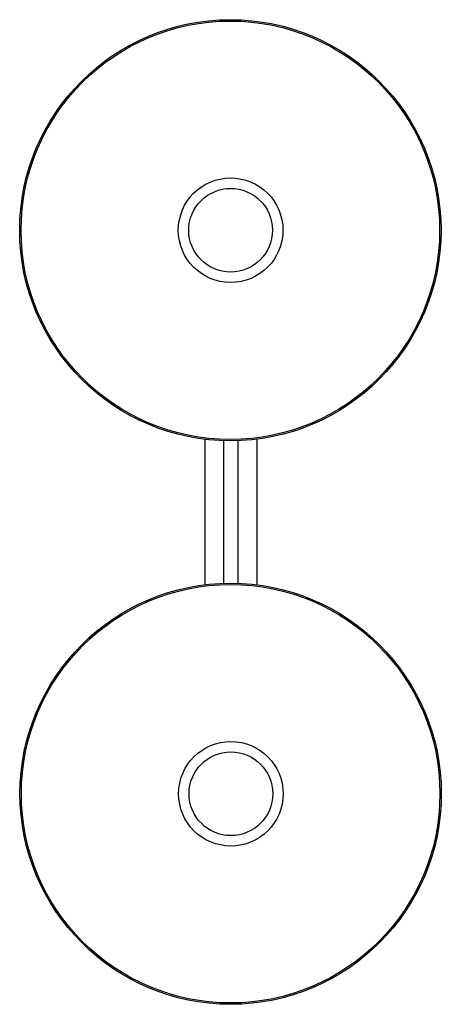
# Paper-space layout '_Inferior' of a CAD drawing. Header units: millimetres. Extents: x -204 to 199, y 485 to 1426.
import ezdxf

# ---------------------------------------------------------------- set-up
doc = ezdxf.new("R2010")
doc.units = ezdxf.units.MM

psp = doc.layouts.new('_Inferior')

# ---------------------------------------------------------------- linework, layer by layer
at = {"color": 7, "linetype": 'Continuous', "lineweight": 25}
for p, q in [((-27.23, 1025.07), (-27.23, 885.94)), ((-9.23, 1023.68), (-9.23, 887.36)), ((4.77, 887.35), (4.77, 1023.71)), ((22.77, 885.9), (22.77, 1025.19))]:
    psp.add_line(p, q, dxfattribs=at)
for centre, radius in [((-2.69, 1224.88), 201.31), ((-2.69, 1224.88), 200), ((-2.42, 1224.88), 50), ((-2.42, 1224.88), 40), ((-2.42, 686.17), 201.31), ((-2.42, 686.17), 200), ((-2.14, 686.17), 50), ((-2.14, 686.17), 40)]:
    psp.add_circle(centre, radius, dxfattribs=at)

doc.saveas('drawing.dxf')
